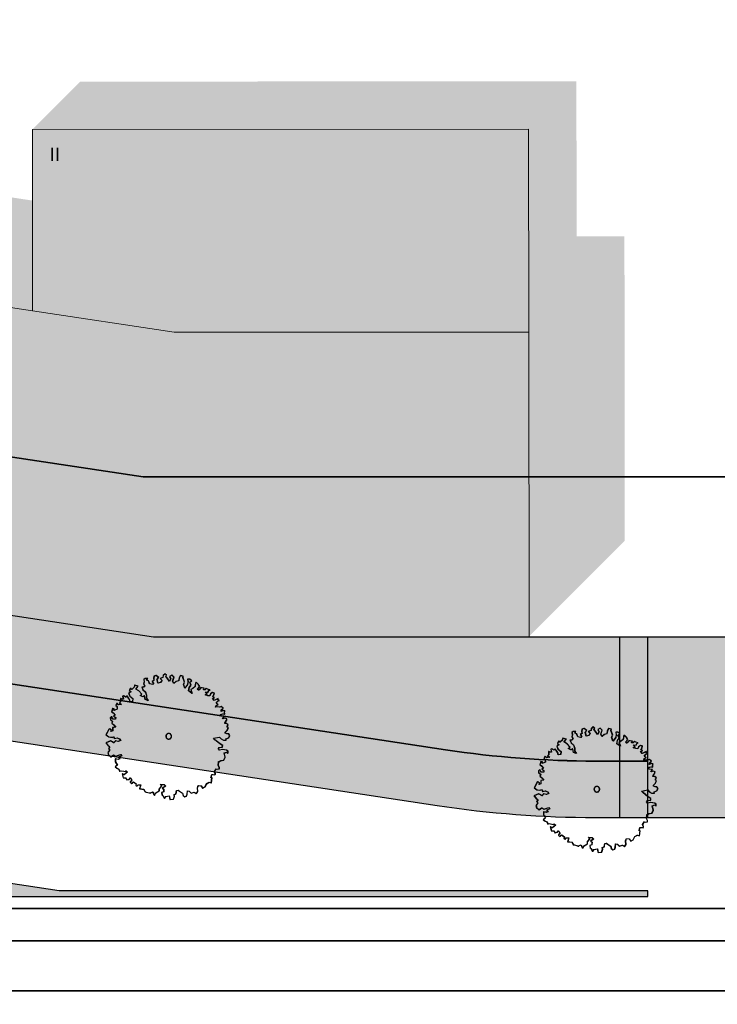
# Model space of a CAD drawing. Header units: metres. Extents: x -5203299 to 2078834, y 245743 to 5816291.
# Tile 231 of 256: x 366455 to 366486, y 5814220 to 5814263. Entities that reach past the tile are written whole.
import ezdxf

# ---------------------------------------------------------------- set-up
doc = ezdxf.new("R2010")
doc.units = ezdxf.units.M
doc.header["$LTSCALE"] = 0.5
for name, color, linetype, lineweight in [('01.01_Text-Beschriftung Geschosse', 7, 'Continuous', 25), ('02.00_Gebäude-Dachlinien Neubau etc', 7, 'Continuous', 9), ('02.02_Nutzung. Gebäude-Gewerbe Neubau', 7, 'Continuous', 9), ('2D-Schatten', 7, 'Continuous', 5), ('30 -39 Baustelle- Fläche', 7, 'Continuous', 15), ('99.04_Erschließung_VP-S-Borde-Kantenstein', 7, 'Continuous', 25), ('CS_XREF_Straßenpl-Bäume', 7, 'Continuous', 25), ('Keine', 7, 'Continuous', 9)]:
    doc.layers.add(name, color=color, linetype=linetype, lineweight=lineweight)
for name, color, linetype, lineweight, true_color in [('30 -34 Innenwände- 4 Türen_Fenster', 7, 'Continuous', 15, 0x9955ff), ('99.04_Erschließung_VP-S-Farben-Fahrbahn-Betonsteinpflaster', 7, 'Continuous', 25, 0xbababa), ('99.04_Erschließung_VP-S-Farben-Gehweg-Betonsteinpflaster', 7, 'Continuous', 25, 0xffd6a8), ('99.04_Erschließung_VP-S-Farben-Grünflächen', 7, 'Continuous', 25, 0xc2e687), ('99.04_Erschließung_VP-S-Farben-Mulde', 7, 'Continuous', 25, 0xa8ffff), ('99.04_Gleisplanung VP 02_23-EB-1236L-A-FAHRKANTE', 150, 'Continuous', 35, 0x007fff), ('99.04_Gleisplanung VP 02_23-EB-1236R-A-FAHRKANTE', 150, 'Continuous', 35, 0x007fff), ('S-Baum', 7, 'Continuous', 25, 0x4c994c)]:
    doc.layers.add(name, color=color, linetype=linetype, lineweight=lineweight, true_color=true_color)
doc.styles.add('Arial', font='arial.ttf')

# ---------------------------------------------------------------- blocks, each defined once
blk = doc.blocks.new('Gruppe-11')
at = {"layer": 'S-Baum', "flags": 128}
blk.add_lwpolyline([(366483.072, 5814229.469), (366483.004, 5814229.472), (366482.926, 5814229.494), (366482.928, 5814229.542), (366483.018, 5814229.627), (366483.062, 5814229.741), (366483.014, 5814229.763), (366483.016, 5814229.811), (366483.055, 5814229.869), (366482.98, 5814229.931), (366482.901, 5814229.922), (366482.913, 5814229.961), (366482.985, 5814230.067), (366482.996, 5814230.134), (366482.909, 5814230.157), (366482.812, 5814230.132), (366482.872, 5814230.237), (366482.728, 5814230.251), (366482.719, 5814230.33), (366482.819, 5814230.347), (366482.895, 5814230.344), (366482.89, 5814230.452), (366482.911, 5814230.479), (366482.824, 5814230.502), (366482.743, 5814230.457), (366482.746, 5814230.533), (366482.828, 5814230.609), (366482.751, 5814230.671), (366482.671, 5814230.654), (366482.595, 5814230.657), (366482.495, 5814230.649), (366482.517, 5814230.719), (366482.598, 5814230.753), (366482.521, 5814230.826), (366482.592, 5814230.912), (366482.661, 5814230.938), (366482.605, 5814230.968), (366482.607, 5814231.036), (366482.518, 5814230.991), (366482.429, 5814230.945), (366482.361, 5814231.035), (366482.442, 5814231.072), (366482.375, 5814231.103), (366482.417, 5814231.189), (366482.44, 5814231.276), (366482.353, 5814231.299), (366482.272, 5814231.234), (366482.229, 5814231.156), (366482.142, 5814231.159), (366482.036, 5814231.202), (366482.116, 5814231.239), (366482.04, 5814231.321), (366482.158, 5814231.317), (366482.189, 5814231.392), (366482.249, 5814231.41), (366482.143, 5814231.445), (366482.073, 5814231.475), (366482.015, 5814231.418), (366481.955, 5814231.411), (366481.986, 5814231.487), (366481.89, 5814231.501), (366481.831, 5814231.503), (366481.789, 5814231.445), (366481.74, 5814231.399), (366481.682, 5814231.449), (366481.743, 5814231.506), (366481.785, 5814231.564), (366481.72, 5814231.663), (366481.636, 5814231.753), (366481.603, 5814231.715), (366481.578, 5814231.56), (366481.488, 5814231.484), (366481.398, 5814231.43), (366481.452, 5814231.262), (366481.3, 5814231.374), (366481.333, 5814231.52), (366481.405, 5814231.625), (366481.353, 5814231.754), (366481.431, 5814231.82), (366481.346, 5814231.89), (366481.258, 5814231.893), (366481.274, 5814231.777), (366481.25, 5814231.659), (366481.128, 5814231.488), (366481.075, 5814231.665), (366481.118, 5814231.762), (366481.046, 5814231.968), (366481.059, 5814232.016), (366480.941, 5814232.051), (366480.881, 5814231.946), (366480.857, 5814231.819), (366480.748, 5814231.783), (366480.646, 5814231.699), (366480.59, 5814231.8), (366480.647, 5814231.982), (366480.562, 5814232.064), (366480.461, 5814232.008), (366480.506, 5814231.91), (366480.454, 5814231.785), (366480.351, 5814231.933), (366480.286, 5814232.006), (366480.316, 5814232.072), (366480.25, 5814232.134), (366480.171, 5814232.058), (366480.157, 5814231.97), (366480.039, 5814231.915), (366480.124, 5814231.833), (366480.042, 5814231.739), (366479.945, 5814231.714), (366479.902, 5814231.868), (366479.899, 5814231.872), (366479.973, 5814231.965), (366479.849, 5814232.057), (366479.76, 5814232.023), (366479.745, 5814231.916), (366479.753, 5814231.828), (366479.681, 5814231.78), (366479.75, 5814231.729), (366479.696, 5814231.652), (366479.573, 5814231.687), (366479.518, 5814231.817), (366479.44, 5814231.848), (366479.482, 5814231.925), (366479.366, 5814231.918), (366479.313, 5814231.872), (366479.329, 5814231.772), (366479.307, 5814231.685), (366479.354, 5814231.587), (366479.302, 5814231.541), (366479.225, 5814231.532), (366479.278, 5814231.423), (366479.382, 5814231.323), (366479.428, 5814231.175), (366479.432, 5814231.047), (366479.508, 5814230.937), (366479.382, 5814230.989), (366479.348, 5814231.157), (366479.267, 5814231.101), (366479.153, 5814231.164), (366479.223, 5814231.23), (366479.092, 5814231.37), (366478.959, 5814231.454), (366479.06, 5814231.577), (366478.906, 5814231.631), (366478.883, 5814231.535), (366478.78, 5814231.44), (366478.726, 5814231.49), (366478.671, 5814231.384), (366478.74, 5814231.325), (366478.639, 5814231.269), (366478.694, 5814231.132), (366478.826, 5814231.028), (366478.813, 5814230.901), (366478.705, 5814230.885), (366478.678, 5814230.993), (366478.567, 5814231.156), (366478.505, 5814231.087), (366478.42, 5814231.149), (366478.371, 5814231.131), (366478.406, 5814231.003), (366478.347, 5814230.996), (366478.28, 5814231.027), (366478.277, 5814230.959), (366478.275, 5814230.88), (366478.234, 5814230.844), (366478.319, 5814230.774), (366478.191, 5814230.758), (366478.126, 5814230.828), (366478.074, 5814230.723), (366478.121, 5814230.681), (366478.128, 5814230.554), (366477.987, 5814230.499), (366478.001, 5814230.569), (366477.931, 5814230.589), (366477.889, 5814230.446), (366477.956, 5814230.404), (366478.04, 5814230.294), (366477.979, 5814230.248), (366478.065, 5814230.194), (366478.053, 5814230.118), (366477.935, 5814230.122), (366477.89, 5814230.231), (366477.829, 5814230.174), (366477.837, 5814230.086), (366477.923, 5814230.023), (366477.892, 5814229.937), (366477.977, 5814229.866), (366478.061, 5814229.755), (366478.033, 5814229.768), (366477.933, 5814229.74), (366477.929, 5814229.604), (366477.848, 5814229.567), (366477.87, 5814229.635), (366477.804, 5814229.685), (366477.763, 5814229.658), (366477.639, 5814229.419), (366477.763, 5814229.327), (366477.899, 5814229.311), (366477.959, 5814229.34), (366478.013, 5814229.259), (366478.133, 5814229.283), (366478.228, 5814229.243), (366478.285, 5814229.171), (366478.176, 5814229.126), (366478.061, 5814229.159), (366477.978, 5814229.065), (366477.92, 5814229.107), (366477.834, 5814229.149), (366477.627, 5814229.066), (366477.72, 5814228.966), (366477.805, 5814228.884), (366477.746, 5814228.818), (366477.8, 5814228.749), (366477.72, 5814228.635), (366477.745, 5814228.535), (366477.858, 5814228.452), (366477.968, 5814228.528), (366478.074, 5814228.476), (366478.195, 5814228.52), (366478.283, 5814228.546), (366478.329, 5814228.487), (366478.191, 5814228.424), (366478.249, 5814228.363), (366478.177, 5814228.334), (366478.053, 5814228.358), (366478.049, 5814228.222), (366478.14, 5814228.084), (366478.041, 5814228.008), (366478.127, 5814227.945), (366478.202, 5814227.906), (366478.238, 5814227.806), (366478.299, 5814227.832), (366478.425, 5814227.811), (366478.493, 5814227.797), (366478.522, 5814227.824), (366478.588, 5814227.766), (366478.437, 5814227.652), (366478.351, 5814227.694), (366478.396, 5814227.518), (366478.511, 5814227.514), (366478.556, 5814227.424), (366478.665, 5814227.449), (366478.698, 5814227.516), (366478.783, 5814227.425), (366478.712, 5814227.331), (366478.711, 5814227.32), (366478.786, 5814227.261), (366478.856, 5814227.335), (366478.972, 5814227.255), (366478.959, 5814227.196), (366479.017, 5814227.146), (366479.047, 5814227.201), (366479.175, 5814227.208), (366479.12, 5814227.023), (366479.216, 5814227.02), (366479.315, 5814227.017), (366479.333, 5814226.96), (366479.371, 5814226.899), (366479.418, 5814226.886), (366479.573, 5814226.852), (366479.592, 5814226.823), (366479.612, 5814226.843), (366479.722, 5814226.895), (366479.746, 5814226.787), (366479.784, 5814226.738), (366479.847, 5814226.843), (366479.998, 5814226.937), (366480.001, 5814227.033), (366480.113, 5814227.157), (366480.044, 5814227.227), (366480.203, 5814227.221), (366480.277, 5814227.151), (366480.137, 5814227.057), (366480.196, 5814227.018), (366480.192, 5814226.899), (366480.103, 5814226.863), (366480.116, 5814226.766), (366480.155, 5814226.725), (366480.229, 5814226.595), (366480.292, 5814226.681), (366480.437, 5814226.716), (366480.471, 5814226.548), (366480.628, 5814226.573), (366480.672, 5814226.699), (366480.654, 5814226.768), (366480.743, 5814226.804), (366480.768, 5814226.948), (366480.836, 5814226.965), (366480.894, 5814226.924), (366481.027, 5814226.831), (366481.055, 5814226.734), (366481.121, 5814226.673), (366481.201, 5814226.701), (366481.232, 5814226.788), (366481.246, 5814226.943), (366481.325, 5814226.929), (366481.409, 5814226.838), (366481.547, 5814226.884), (366481.644, 5814226.822), (366481.706, 5814226.907), (366481.692, 5814227.075), (366481.732, 5814227.181), (366481.85, 5814227.157), (366481.923, 5814227.056), (366482.024, 5814227.112), (366482.097, 5814227.256), (366482.207, 5814227.32), (366482.305, 5814227.297), (366482.332, 5814227.511), (366482.293, 5814227.521), (366482.326, 5814227.667), (366482.386, 5814227.665), (366482.462, 5814227.654), (366482.482, 5814227.682), (366482.483, 5814227.69), (366482.45, 5814227.799), (366482.521, 5814227.915), (366482.558, 5814227.903), (366482.657, 5814227.911), (366482.659, 5814227.97), (366482.614, 5814228.068), (366482.629, 5814228.243), (366482.66, 5814228.241), (366482.729, 5814228.287), (366482.777, 5814228.277), (366482.857, 5814228.303), (366482.918, 5814228.428), (366482.876, 5814228.616), (366482.985, 5814228.66), (366483.043, 5814228.61), (366483.046, 5814228.698), (366482.98, 5814228.74), (366482.802, 5814228.766), (366482.665, 5814228.739), (366482.619, 5814228.8), (366482.661, 5814228.858), (366482.797, 5814228.873), (366482.808, 5814228.949), (366482.686, 5814229.021), (366482.458, 5814229.207), (366482.401, 5814229.277), (366482.665, 5814229.325), (366482.742, 5814229.246), (366482.847, 5814229.183), (366482.964, 5814229.19), (366482.957, 5814229.247), (366482.957, 5814229.247), (366483.075, 5814229.291), (366483.126, 5814229.388)], close=True, dxfattribs=at)
at = {"layer": 'S-Baum'}
blk.add_rational_spline([(366480.384, 5814229.239), (366480.146, 5814229.302), (366480.209, 5814229.54), (366480.447, 5814229.476), (366480.685, 5814229.413), (366480.621, 5814229.175), (366480.384, 5814229.239)], [1, 0.333333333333, 0.333333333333, 1, 0.333333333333, 0.333333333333, 1], degree=3, knots=[0, 0, 0, 0, 0.5, 0.5, 0.5, 1, 1, 1, 1], dxfattribs=at)
blk = doc.blocks.new('Gruppe-17')
at = {"layer": 'S-Baum', "flags": 128}
blk.add_lwpolyline([(366464.089, 5814231.819), (366464.022, 5814231.821), (366463.943, 5814231.843), (366463.945, 5814231.891), (366464.035, 5814231.976), (366464.079, 5814232.091), (366464.031, 5814232.112), (366464.033, 5814232.16), (366464.072, 5814232.218), (366463.998, 5814232.28), (366463.918, 5814232.271), (366463.931, 5814232.311), (366464.002, 5814232.416), (366464.013, 5814232.483), (366463.926, 5814232.506), (366463.829, 5814232.481), (366463.889, 5814232.587), (366463.745, 5814232.6), (366463.737, 5814232.679), (366463.836, 5814232.696), (366463.912, 5814232.693), (366463.908, 5814232.801), (366463.928, 5814232.828), (366463.841, 5814232.851), (366463.761, 5814232.806), (366463.763, 5814232.882), (366463.845, 5814232.959), (366463.768, 5814233.021), (366463.688, 5814233.004), (366463.612, 5814233.006), (366463.512, 5814232.998), (366463.535, 5814233.068), (366463.615, 5814233.102), (366463.538, 5814233.176), (366463.609, 5814233.261), (366463.678, 5814233.287), (366463.622, 5814233.317), (366463.625, 5814233.385), (366463.535, 5814233.34), (366463.446, 5814233.295), (366463.378, 5814233.385), (366463.459, 5814233.422), (366463.392, 5814233.452), (366463.435, 5814233.538), (366463.457, 5814233.625), (366463.37, 5814233.648), (366463.289, 5814233.583), (366463.247, 5814233.505), (366463.159, 5814233.508), (366463.053, 5814233.551), (366463.133, 5814233.588), (366463.057, 5814233.67), (366463.176, 5814233.666), (366463.206, 5814233.741), (366463.267, 5814233.759), (366463.16, 5814233.794), (366463.09, 5814233.824), (366463.032, 5814233.767), (366462.972, 5814233.761), (366463.003, 5814233.836), (366462.907, 5814233.85), (366462.848, 5814233.852), (366462.806, 5814233.794), (366462.757, 5814233.748), (366462.699, 5814233.798), (366462.76, 5814233.855), (366462.802, 5814233.913), (366462.737, 5814234.012), (366462.653, 5814234.102), (366462.62, 5814234.064), (366462.595, 5814233.909), (366462.505, 5814233.833), (366462.415, 5814233.779), (366462.469, 5814233.611), (366462.317, 5814233.723), (366462.35, 5814233.869), (366462.422, 5814233.974), (366462.37, 5814234.104), (366462.448, 5814234.169), (366462.363, 5814234.24), (366462.275, 5814234.243), (366462.291, 5814234.126), (366462.267, 5814234.008), (366462.146, 5814233.837), (366462.092, 5814234.014), (366462.135, 5814234.111), (366462.063, 5814234.318), (366462.076, 5814234.365), (366461.958, 5814234.4), (366461.898, 5814234.295), (366461.874, 5814234.168), (366461.765, 5814234.133), (366461.663, 5814234.048), (366461.607, 5814234.149), (366461.664, 5814234.331), (366461.579, 5814234.413), (366461.478, 5814234.357), (366461.523, 5814234.26), (366461.471, 5814234.134), (366461.368, 5814234.282), (366461.303, 5814234.355), (366461.333, 5814234.422), (366461.267, 5814234.483), (366461.188, 5814234.407), (366461.174, 5814234.319), (366461.056, 5814234.264), (366461.141, 5814234.182), (366461.059, 5814234.089), (366460.962, 5814234.064), (366460.92, 5814234.217), (366460.916, 5814234.221), (366460.99, 5814234.314), (366460.866, 5814234.406), (366460.777, 5814234.373), (366460.762, 5814234.266), (366460.77, 5814234.178), (366460.698, 5814234.129), (366460.767, 5814234.079), (366460.713, 5814234.001), (366460.59, 5814234.037), (366460.535, 5814234.166), (366460.457, 5814234.197), (366460.499, 5814234.274), (366460.383, 5814234.267), (366460.33, 5814234.221), (366460.347, 5814234.121), (366460.324, 5814234.034), (366460.371, 5814233.936), (366460.319, 5814233.89), (366460.242, 5814233.881), (366460.295, 5814233.772), (366460.399, 5814233.672), (366460.445, 5814233.524), (366460.449, 5814233.396), (366460.525, 5814233.286), (366460.399, 5814233.339), (366460.365, 5814233.507), (366460.284, 5814233.45), (366460.17, 5814233.513), (366460.24, 5814233.579), (366460.109, 5814233.719), (366459.976, 5814233.803), (366460.077, 5814233.927), (366459.923, 5814233.98), (366459.9, 5814233.885), (366459.798, 5814233.789), (366459.743, 5814233.839), (366459.688, 5814233.733), (366459.757, 5814233.674), (366459.656, 5814233.618), (366459.711, 5814233.481), (366459.843, 5814233.377), (366459.83, 5814233.25), (366459.722, 5814233.234), (366459.695, 5814233.343), (366459.584, 5814233.505), (366459.522, 5814233.436), (366459.437, 5814233.499), (366459.388, 5814233.48), (366459.423, 5814233.352), (366459.364, 5814233.345), (366459.297, 5814233.376), (366459.294, 5814233.308), (366459.292, 5814233.229), (366459.251, 5814233.194), (366459.336, 5814233.123), (366459.208, 5814233.107), (366459.143, 5814233.178), (366459.091, 5814233.072), (366459.138, 5814233.031), (366459.145, 5814232.903), (366459.004, 5814232.848), (366459.018, 5814232.919), (366458.948, 5814232.938), (366458.906, 5814232.795), (366458.973, 5814232.753), (366459.057, 5814232.643), (366458.996, 5814232.597), (366459.082, 5814232.543), (366459.071, 5814232.467), (366458.952, 5814232.471), (366458.907, 5814232.58), (366458.846, 5814232.523), (366458.854, 5814232.435), (366458.94, 5814232.372), (366458.909, 5814232.286), (366458.994, 5814232.215), (366459.078, 5814232.105), (366459.05, 5814232.117), (366458.95, 5814232.089), (366458.946, 5814231.954), (366458.865, 5814231.917), (366458.887, 5814231.984), (366458.821, 5814232.034), (366458.781, 5814232.007), (366458.656, 5814231.768), (366458.781, 5814231.676), (366458.916, 5814231.66), (366458.976, 5814231.689), (366459.03, 5814231.608), (366459.15, 5814231.633), (366459.245, 5814231.593), (366459.302, 5814231.52), (366459.193, 5814231.476), (366459.078, 5814231.508), (366458.995, 5814231.414), (366458.937, 5814231.456), (366458.851, 5814231.498), (366458.644, 5814231.415), (366458.737, 5814231.316), (366458.822, 5814231.233), (366458.763, 5814231.168), (366458.818, 5814231.098), (366458.737, 5814230.985), (366458.762, 5814230.885), (366458.875, 5814230.802), (366458.986, 5814230.877), (366459.091, 5814230.825), (366459.212, 5814230.869), (366459.3, 5814230.895), (366459.346, 5814230.837), (366459.208, 5814230.773), (366459.266, 5814230.712), (366459.194, 5814230.683), (366459.07, 5814230.707), (366459.066, 5814230.572), (366459.157, 5814230.433), (366459.059, 5814230.357), (366459.144, 5814230.295), (366459.219, 5814230.255), (366459.255, 5814230.155), (366459.316, 5814230.181), (366459.442, 5814230.16), (366459.51, 5814230.146), (366459.539, 5814230.174), (366459.605, 5814230.115), (366459.454, 5814230.001), (366459.368, 5814230.044), (366459.413, 5814229.867), (366459.529, 5814229.863), (366459.574, 5814229.774), (366459.682, 5814229.798), (366459.715, 5814229.865), (366459.8, 5814229.774), (366459.729, 5814229.681), (366459.729, 5814229.669), (366459.803, 5814229.61), (366459.873, 5814229.684), (366459.99, 5814229.604), (366459.976, 5814229.545), (366460.034, 5814229.495), (366460.064, 5814229.55), (366460.192, 5814229.557), (366460.137, 5814229.373), (366460.234, 5814229.369), (366460.333, 5814229.366), (366460.35, 5814229.309), (366460.388, 5814229.248), (366460.436, 5814229.235), (366460.59, 5814229.202), (366460.609, 5814229.173), (366460.629, 5814229.192), (366460.739, 5814229.245), (366460.763, 5814229.136), (366460.801, 5814229.087), (366460.864, 5814229.192), (366461.015, 5814229.286), (366461.018, 5814229.382), (366461.13, 5814229.506), (366461.061, 5814229.576), (366461.22, 5814229.571), (366461.294, 5814229.5), (366461.155, 5814229.406), (366461.213, 5814229.367), (366461.209, 5814229.249), (366461.12, 5814229.212), (366461.133, 5814229.115), (366461.172, 5814229.074), (366461.247, 5814228.945), (366461.309, 5814229.03), (366461.454, 5814229.065), (366461.488, 5814228.897), (366461.645, 5814228.923), (366461.689, 5814229.048), (366461.671, 5814229.117), (366461.76, 5814229.153), (366461.785, 5814229.297), (366461.853, 5814229.314), (366461.911, 5814229.273), (366462.044, 5814229.181), (366462.072, 5814229.083), (366462.138, 5814229.022), (366462.218, 5814229.05), (366462.249, 5814229.137), (366462.263, 5814229.292), (366462.342, 5814229.278), (366462.427, 5814229.187), (366462.564, 5814229.234), (366462.661, 5814229.171), (366462.723, 5814229.257), (366462.709, 5814229.424), (366462.749, 5814229.53), (366462.868, 5814229.506), (366462.941, 5814229.405), (366463.041, 5814229.461), (366463.114, 5814229.605), (366463.224, 5814229.67), (366463.322, 5814229.646), (366463.349, 5814229.861), (366463.31, 5814229.87), (366463.343, 5814230.016), (366463.403, 5814230.014), (366463.479, 5814230.003), (366463.5, 5814230.031), (366463.5, 5814230.039), (366463.467, 5814230.148), (366463.539, 5814230.264), (366463.575, 5814230.252), (366463.674, 5814230.26), (366463.676, 5814230.319), (366463.631, 5814230.417), (366463.646, 5814230.592), (366463.677, 5814230.591), (366463.746, 5814230.636), (366463.794, 5814230.626), (366463.874, 5814230.652), (366463.935, 5814230.777), (366463.893, 5814230.965), (366464.003, 5814231.01), (366464.06, 5814230.96), (366464.063, 5814231.047), (366463.997, 5814231.089), (366463.819, 5814231.115), (366463.683, 5814231.088), (366463.637, 5814231.149), (366463.678, 5814231.207), (366463.814, 5814231.223), (366463.826, 5814231.299), (366463.703, 5814231.371), (366463.475, 5814231.557), (366463.418, 5814231.626), (366463.683, 5814231.674), (366463.759, 5814231.595), (366463.865, 5814231.532), (366463.981, 5814231.539), (366463.974, 5814231.596), (366463.974, 5814231.596), (366464.092, 5814231.64), (366464.143, 5814231.738)], close=True, dxfattribs=at)
at = {"layer": 'S-Baum'}
blk.add_rational_spline([(366461.401, 5814231.588), (366461.163, 5814231.651), (366461.227, 5814231.889), (366461.464, 5814231.826), (366461.702, 5814231.762), (366461.639, 5814231.524), (366461.401, 5814231.588)], [1, 0.333333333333, 0.333333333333, 1, 0.333333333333, 0.333333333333, 1], degree=3, knots=[0, 0, 0, 0, 0.5, 0.5, 0.5, 1, 1, 1, 1], dxfattribs=at)
blk = doc.blocks.new('_25-01-10_187 KRA_CS_LP4_Außenanlagenplan (3D)')
at = {"layer": 'CS_XREF_Straßenpl-Bäume'}
for name in ['Gruppe-17', 'Gruppe-11']:
    blk.add_blockref(name, (0, 0), dxfattribs=at)
blk = doc.blocks.new('Gruppe-446')
at = {"layer": 'S-Baum', "flags": 128}
blk.add_lwpolyline([(-109.739, 23.762), (-109.807, 23.764), (-109.885, 23.787), (-109.884, 23.835), (-109.793, 23.919), (-109.75, 24.034), (-109.797, 24.055), (-109.795, 24.103), (-109.757, 24.162), (-109.831, 24.223), (-109.91, 24.215), (-109.898, 24.254), (-109.826, 24.359), (-109.816, 24.427), (-109.903, 24.449), (-110, 24.424), (-109.939, 24.53), (-110.083, 24.543), (-110.092, 24.623), (-109.992, 24.639), (-109.916, 24.637), (-109.921, 24.744), (-109.9, 24.772), (-109.987, 24.795), (-110.068, 24.749), (-110.065, 24.826), (-109.983, 24.902), (-110.061, 24.964), (-110.14, 24.947), (-110.217, 24.949), (-110.316, 24.942), (-110.294, 25.012), (-110.213, 25.046), (-110.29, 25.119), (-110.219, 25.204), (-110.151, 25.23), (-110.206, 25.26), (-110.204, 25.328), (-110.293, 25.283), (-110.382, 25.238), (-110.45, 25.328), (-110.37, 25.365), (-110.436, 25.395), (-110.394, 25.482), (-110.371, 25.569), (-110.458, 25.591), (-110.54, 25.526), (-110.582, 25.448), (-110.669, 25.451), (-110.776, 25.495), (-110.695, 25.532), (-110.772, 25.613), (-110.653, 25.609), (-110.622, 25.685), (-110.562, 25.702), (-110.668, 25.737), (-110.738, 25.768), (-110.797, 25.71), (-110.856, 25.704), (-110.825, 25.779), (-110.921, 25.794), (-110.98, 25.796), (-111.022, 25.738), (-111.072, 25.691), (-111.129, 25.741), (-111.068, 25.799), (-111.027, 25.857), (-111.091, 25.955), (-111.176, 26.046), (-111.208, 26.007), (-111.233, 25.853), (-111.324, 25.776), (-111.413, 25.723), (-111.359, 25.554), (-111.511, 25.667), (-111.478, 25.813), (-111.407, 25.918), (-111.459, 26.047), (-111.38, 26.112), (-111.465, 26.183), (-111.553, 26.186), (-111.537, 26.069), (-111.561, 25.951), (-111.683, 25.78), (-111.736, 25.957), (-111.693, 26.055), (-111.766, 26.261), (-111.753, 26.309), (-111.87, 26.344), (-111.931, 26.238), (-111.955, 26.112), (-112.063, 26.076), (-112.165, 25.992), (-112.221, 26.093), (-112.164, 26.275), (-112.249, 26.357), (-112.35, 26.301), (-112.305, 26.203), (-112.358, 26.077), (-112.46, 26.225), (-112.526, 26.298), (-112.495, 26.365), (-112.561, 26.427), (-112.64, 26.35), (-112.654, 26.263), (-112.772, 26.207), (-112.687, 26.125), (-112.77, 26.032), (-112.867, 26.007), (-112.909, 26.161), (-112.912, 26.164), (-112.838, 26.258), (-112.963, 26.35), (-113.052, 26.316), (-113.067, 26.209), (-113.058, 26.121), (-113.131, 26.072), (-113.062, 26.022), (-113.115, 25.945), (-113.238, 25.98), (-113.294, 26.109), (-113.372, 26.14), (-113.329, 26.218), (-113.446, 26.21), (-113.498, 26.164), (-113.482, 26.065), (-113.505, 25.978), (-113.457, 25.88), (-113.509, 25.834), (-113.586, 25.825), (-113.533, 25.716), (-113.429, 25.616), (-113.383, 25.467), (-113.379, 25.34), (-113.304, 25.23), (-113.429, 25.282), (-113.463, 25.45), (-113.544, 25.393), (-113.658, 25.457), (-113.588, 25.522), (-113.719, 25.662), (-113.852, 25.746), (-113.752, 25.87), (-113.906, 25.923), (-113.929, 25.828), (-114.031, 25.732), (-114.086, 25.782), (-114.14, 25.677), (-114.072, 25.618), (-114.172, 25.562), (-114.118, 25.424), (-113.985, 25.321), (-113.998, 25.194), (-114.106, 25.178), (-114.134, 25.286), (-114.244, 25.448), (-114.306, 25.38), (-114.392, 25.442), (-114.44, 25.424), (-114.405, 25.295), (-114.465, 25.289), (-114.532, 25.319), (-114.534, 25.252), (-114.537, 25.172), (-114.577, 25.137), (-114.492, 25.066), (-114.62, 25.051), (-114.686, 25.121), (-114.737, 25.015), (-114.691, 24.974), (-114.684, 24.846), (-114.824, 24.792), (-114.81, 24.862), (-114.88, 24.881), (-114.922, 24.738), (-114.856, 24.697), (-114.772, 24.586), (-114.833, 24.54), (-114.747, 24.486), (-114.758, 24.41), (-114.877, 24.414), (-114.921, 24.523), (-114.982, 24.466), (-114.974, 24.378), (-114.888, 24.316), (-114.92, 24.229), (-114.834, 24.158), (-114.75, 24.048), (-114.778, 24.06), (-114.878, 24.033), (-114.883, 23.897), (-114.963, 23.86), (-114.941, 23.927), (-115.007, 23.977), (-115.048, 23.951), (-115.172, 23.711), (-115.048, 23.62), (-114.913, 23.604), (-114.852, 23.633), (-114.798, 23.552), (-114.679, 23.576), (-114.584, 23.536), (-114.527, 23.463), (-114.636, 23.419), (-114.751, 23.451), (-114.833, 23.358), (-114.891, 23.399), (-114.977, 23.442), (-115.184, 23.358), (-115.091, 23.259), (-115.006, 23.177), (-115.065, 23.111), (-115.011, 23.041), (-115.091, 22.928), (-115.066, 22.828), (-114.953, 22.745), (-114.843, 22.82), (-114.737, 22.769), (-114.617, 22.813), (-114.528, 22.838), (-114.482, 22.78), (-114.62, 22.717), (-114.563, 22.655), (-114.634, 22.627), (-114.758, 22.651), (-114.763, 22.515), (-114.671, 22.376), (-114.77, 22.3), (-114.684, 22.238), (-114.609, 22.199), (-114.573, 22.098), (-114.513, 22.125), (-114.386, 22.103), (-114.319, 22.09), (-114.289, 22.117), (-114.223, 22.058), (-114.374, 21.945), (-114.461, 21.987), (-114.416, 21.81), (-114.3, 21.806), (-114.255, 21.717), (-114.146, 21.742), (-114.113, 21.808), (-114.028, 21.718), (-114.099, 21.624), (-114.1, 21.613), (-114.025, 21.554), (-113.955, 21.628), (-113.839, 21.547), (-113.852, 21.488), (-113.794, 21.438), (-113.764, 21.494), (-113.637, 21.501), (-113.691, 21.316), (-113.595, 21.313), (-113.496, 21.309), (-113.478, 21.252), (-113.44, 21.191), (-113.393, 21.178), (-113.238, 21.145), (-113.219, 21.116), (-113.199, 21.135), (-113.09, 21.188), (-113.065, 21.08), (-113.027, 21.03), (-112.964, 21.136), (-112.814, 21.23), (-112.81, 21.326), (-112.699, 21.449), (-112.767, 21.519), (-112.609, 21.514), (-112.535, 21.444), (-112.674, 21.349), (-112.616, 21.311), (-112.62, 21.192), (-112.709, 21.155), (-112.695, 21.059), (-112.657, 21.018), (-112.582, 20.888), (-112.52, 20.973), (-112.374, 21.008), (-112.34, 20.84), (-112.184, 20.866), (-112.14, 20.992), (-112.157, 21.06), (-112.068, 21.097), (-112.043, 21.24), (-111.975, 21.258), (-111.917, 21.216), (-111.784, 21.124), (-111.756, 21.027), (-111.691, 20.965), (-111.61, 20.994), (-111.579, 21.08), (-111.565, 21.235), (-111.487, 21.221), (-111.402, 21.131), (-111.264, 21.177), (-111.168, 21.114), (-111.105, 21.2), (-111.119, 21.367), (-111.079, 21.473), (-110.961, 21.45), (-110.888, 21.348), (-110.787, 21.404), (-110.714, 21.549), (-110.604, 21.613), (-110.506, 21.59), (-110.479, 21.804), (-110.518, 21.814), (-110.485, 21.96), (-110.426, 21.958), (-110.35, 21.947), (-110.329, 21.974), (-110.329, 21.983), (-110.362, 22.091), (-110.29, 22.208), (-110.253, 22.195), (-110.154, 22.203), (-110.152, 22.262), (-110.197, 22.36), (-110.183, 22.535), (-110.151, 22.534), (-110.082, 22.58), (-110.034, 22.57), (-109.954, 22.595), (-109.893, 22.72), (-109.935, 22.909), (-109.826, 22.953), (-109.768, 22.903), (-109.765, 22.991), (-109.832, 23.032), (-110.009, 23.058), (-110.146, 23.032), (-110.192, 23.093), (-110.15, 23.151), (-110.014, 23.166), (-110.003, 23.242), (-110.125, 23.314), (-110.354, 23.5), (-110.411, 23.57), (-110.146, 23.617), (-110.069, 23.538), (-109.964, 23.475), (-109.848, 23.483), (-109.854, 23.54), (-109.854, 23.54), (-109.737, 23.584), (-109.685, 23.681)], close=True, dxfattribs=at)
at = {"layer": 'S-Baum'}
blk.add_rational_spline([(-112.428, 23.531), (-112.666, 23.595), (-112.602, 23.833), (-112.364, 23.769), (-112.126, 23.705), (-112.19, 23.467), (-112.428, 23.531)], [1, 0.333333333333, 0.333333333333, 1, 0.333333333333, 0.333333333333, 1], degree=3, knots=[0, 0, 0, 0, 0.5, 0.5, 0.5, 1, 1, 1, 1], dxfattribs=at)
blk = doc.blocks.new('Gruppe-452')
at = {"layer": 'S-Baum', "flags": 128}
blk.add_lwpolyline([(-128.722, 26.111), (-128.79, 26.113), (-128.868, 26.136), (-128.867, 26.184), (-128.776, 26.269), (-128.732, 26.383), (-128.78, 26.405), (-128.778, 26.453), (-128.739, 26.511), (-128.814, 26.573), (-128.893, 26.564), (-128.881, 26.603), (-128.809, 26.708), (-128.798, 26.776), (-128.885, 26.799), (-128.982, 26.774), (-128.922, 26.879), (-129.066, 26.892), (-129.075, 26.972), (-128.975, 26.988), (-128.899, 26.986), (-128.904, 27.093), (-128.883, 27.121), (-128.97, 27.144), (-129.051, 27.098), (-129.048, 27.175), (-128.966, 27.251), (-129.043, 27.313), (-129.123, 27.296), (-129.2, 27.299), (-129.299, 27.291), (-129.277, 27.361), (-129.196, 27.395), (-129.273, 27.468), (-129.202, 27.553), (-129.133, 27.579), (-129.189, 27.609), (-129.187, 27.677), (-129.276, 27.632), (-129.365, 27.587), (-129.433, 27.677), (-129.352, 27.714), (-129.419, 27.745), (-129.377, 27.831), (-129.354, 27.918), (-129.441, 27.941), (-129.522, 27.875), (-129.565, 27.798), (-129.652, 27.801), (-129.758, 27.844), (-129.678, 27.881), (-129.754, 27.962), (-129.636, 27.958), (-129.605, 28.034), (-129.545, 28.052), (-129.651, 28.086), (-129.721, 28.117), (-129.779, 28.06), (-129.839, 28.053), (-129.808, 28.128), (-129.904, 28.143), (-129.963, 28.145), (-130.005, 28.087), (-130.055, 28.041), (-130.112, 28.091), (-130.051, 28.148), (-130.009, 28.206), (-130.074, 28.304), (-130.159, 28.395), (-130.191, 28.356), (-130.216, 28.202), (-130.306, 28.125), (-130.396, 28.072), (-130.342, 27.903), (-130.494, 28.016), (-130.461, 28.162), (-130.389, 28.267), (-130.442, 28.396), (-130.363, 28.461), (-130.448, 28.532), (-130.536, 28.535), (-130.52, 28.418), (-130.544, 28.3), (-130.666, 28.129), (-130.719, 28.306), (-130.676, 28.404), (-130.749, 28.61), (-130.736, 28.658), (-130.853, 28.693), (-130.913, 28.587), (-130.938, 28.461), (-131.046, 28.425), (-131.148, 28.341), (-131.204, 28.442), (-131.147, 28.624), (-131.232, 28.706), (-131.333, 28.65), (-131.288, 28.552), (-131.341, 28.426), (-131.443, 28.574), (-131.509, 28.647), (-131.478, 28.714), (-131.544, 28.776), (-131.623, 28.699), (-131.637, 28.612), (-131.755, 28.557), (-131.67, 28.474), (-131.753, 28.381), (-131.85, 28.356), (-131.892, 28.51), (-131.895, 28.513), (-131.821, 28.607), (-131.946, 28.699), (-132.034, 28.665), (-132.049, 28.558), (-132.041, 28.47), (-132.113, 28.422), (-132.044, 28.371), (-132.098, 28.294), (-132.221, 28.329), (-132.276, 28.458), (-132.355, 28.489), (-132.312, 28.567), (-132.429, 28.56), (-132.481, 28.513), (-132.465, 28.414), (-132.487, 28.327), (-132.44, 28.229), (-132.492, 28.183), (-132.569, 28.174), (-132.516, 28.065), (-132.412, 27.965), (-132.366, 27.816), (-132.362, 27.689), (-132.286, 27.579), (-132.412, 27.631), (-132.446, 27.799), (-132.527, 27.742), (-132.641, 27.806), (-132.571, 27.871), (-132.702, 28.012), (-132.835, 28.095), (-132.734, 28.219), (-132.888, 28.272), (-132.911, 28.177), (-133.014, 28.081), (-133.069, 28.131), (-133.123, 28.026), (-133.054, 27.967), (-133.155, 27.911), (-133.101, 27.773), (-132.968, 27.67), (-132.981, 27.543), (-133.089, 27.527), (-133.117, 27.635), (-133.227, 27.797), (-133.289, 27.729), (-133.375, 27.791), (-133.423, 27.773), (-133.388, 27.644), (-133.448, 27.638), (-133.515, 27.668), (-133.517, 27.601), (-133.52, 27.522), (-133.56, 27.486), (-133.475, 27.415), (-133.603, 27.4), (-133.668, 27.47), (-133.72, 27.364), (-133.673, 27.323), (-133.666, 27.195), (-133.807, 27.141), (-133.793, 27.211), (-133.863, 27.23), (-133.905, 27.088), (-133.838, 27.046), (-133.754, 26.935), (-133.815, 26.889), (-133.73, 26.835), (-133.741, 26.759), (-133.859, 26.764), (-133.904, 26.873), (-133.965, 26.815), (-133.957, 26.727), (-133.871, 26.665), (-133.902, 26.578), (-133.817, 26.507), (-133.733, 26.397), (-133.761, 26.41), (-133.861, 26.382), (-133.866, 26.246), (-133.946, 26.209), (-133.924, 26.276), (-133.99, 26.327), (-134.031, 26.3), (-134.155, 26.061), (-134.031, 25.969), (-133.895, 25.953), (-133.835, 25.982), (-133.781, 25.901), (-133.661, 25.925), (-133.567, 25.885), (-133.51, 25.812), (-133.619, 25.768), (-133.734, 25.8), (-133.816, 25.707), (-133.874, 25.748), (-133.96, 25.791), (-134.167, 25.707), (-134.074, 25.608), (-133.989, 25.526), (-134.048, 25.46), (-133.994, 25.39), (-134.074, 25.277), (-134.049, 25.177), (-133.936, 25.094), (-133.826, 25.17), (-133.72, 25.118), (-133.6, 25.162), (-133.511, 25.187), (-133.465, 25.129), (-133.603, 25.066), (-133.545, 25.004), (-133.617, 24.976), (-133.741, 25), (-133.745, 24.864), (-133.654, 24.725), (-133.753, 24.649), (-133.667, 24.587), (-133.592, 24.548), (-133.556, 24.447), (-133.496, 24.474), (-133.369, 24.452), (-133.301, 24.439), (-133.272, 24.466), (-133.206, 24.407), (-133.357, 24.294), (-133.444, 24.336), (-133.399, 24.159), (-133.283, 24.155), (-133.238, 24.066), (-133.129, 24.091), (-133.096, 24.157), (-133.011, 24.067), (-133.082, 23.973), (-133.083, 23.962), (-133.008, 23.903), (-132.938, 23.977), (-132.822, 23.896), (-132.835, 23.837), (-132.777, 23.787), (-132.747, 23.843), (-132.619, 23.85), (-132.674, 23.665), (-132.578, 23.662), (-132.479, 23.658), (-132.461, 23.601), (-132.423, 23.541), (-132.376, 23.528), (-132.221, 23.494), (-132.202, 23.465), (-132.182, 23.484), (-132.072, 23.537), (-132.048, 23.429), (-132.01, 23.379), (-131.947, 23.485), (-131.797, 23.579), (-131.793, 23.675), (-131.682, 23.798), (-131.75, 23.868), (-131.592, 23.863), (-131.518, 23.793), (-131.657, 23.698), (-131.599, 23.66), (-131.603, 23.541), (-131.692, 23.504), (-131.678, 23.408), (-131.64, 23.367), (-131.565, 23.237), (-131.502, 23.323), (-131.357, 23.357), (-131.323, 23.189), (-131.166, 23.215), (-131.123, 23.341), (-131.14, 23.409), (-131.051, 23.446), (-131.026, 23.589), (-130.958, 23.607), (-130.9, 23.565), (-130.767, 23.473), (-130.739, 23.376), (-130.673, 23.314), (-130.593, 23.343), (-130.562, 23.429), (-130.548, 23.584), (-130.469, 23.57), (-130.385, 23.48), (-130.247, 23.526), (-130.15, 23.463), (-130.088, 23.549), (-130.102, 23.716), (-130.062, 23.823), (-129.944, 23.799), (-129.871, 23.697), (-129.77, 23.753), (-129.697, 23.898), (-129.587, 23.962), (-129.489, 23.939), (-129.462, 24.153), (-129.501, 24.163), (-129.468, 24.309), (-129.409, 24.307), (-129.333, 24.296), (-129.312, 24.323), (-129.311, 24.332), (-129.345, 24.44), (-129.273, 24.557), (-129.236, 24.544), (-129.137, 24.552), (-129.135, 24.612), (-129.18, 24.709), (-129.165, 24.884), (-129.134, 24.883), (-129.065, 24.929), (-129.017, 24.919), (-128.937, 24.944), (-128.876, 25.07), (-128.918, 25.258), (-128.809, 25.302), (-128.751, 25.252), (-128.748, 25.34), (-128.815, 25.382), (-128.992, 25.407), (-129.129, 25.381), (-129.175, 25.442), (-129.133, 25.5), (-128.997, 25.515), (-128.986, 25.591), (-129.108, 25.663), (-129.336, 25.849), (-129.394, 25.919), (-129.129, 25.967), (-129.052, 25.888), (-128.947, 25.825), (-128.83, 25.832), (-128.837, 25.889), (-128.837, 25.889), (-128.719, 25.933), (-128.668, 26.03)], close=True, dxfattribs=at)
at = {"layer": 'S-Baum'}
blk.add_rational_spline([(-131.411, 25.88), (-131.648, 25.944), (-131.585, 26.182), (-131.347, 26.118), (-131.109, 26.054), (-131.173, 25.816), (-131.411, 25.88)], [1, 0.333333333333, 0.333333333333, 1, 0.333333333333, 0.333333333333, 1], degree=3, knots=[0, 0, 0, 0, 0.5, 0.5, 0.5, 1, 1, 1, 1], dxfattribs=at)
blk = doc.blocks.new('_23-07-06_Massenplan_TB_Weiterführende Schule (3D)')
at = {"layer": '02.02_Nutzung. Gebäude-Gewerbe Neubau', "linetype": 'Continuous', "lineweight": 0}
for points in [[(-137.412, 44.869), (-131.126, 43.915), (-115.411, 43.928), (-115.418, 52.928), (-137.418, 52.91)], [(-115.411, 43.928), (-131.126, 43.915), (-137.412, 44.869), (-185.418, 52.158), (-185.406, 38.499), (-132.138, 30.414), (-115.399, 30.428)]]:
    blk.add_hatch(color=9, dxfattribs=at).paths.add_polyline_path(points)
at = {"layer": '2D-Schatten', "linetype": 'Continuous', "lineweight": 0, "transparency": 33554457}
blk.add_hatch(color=7, dxfattribs=at).paths.add_polyline_path([(-193.941, 78.86), (-191.818, 78.862), (-191.818, 55.771), (-185.42, 54.713), (-185.432, 68.869), (-183.309, 68.871), (-183.299, 56.723), (-137.416, 49.757), (-137.414, 47.184), (-130.15, 45.95), (-115.412, 45.95), (-115.418, 52.928), (-137.418, 52.91), (-135.297, 55.031), (-113.297, 55.05), (-113.291, 48.169), (-111.168, 48.171), (-111.157, 34.671), (-115.399, 30.428), (-115.411, 43.928), (-131.126, 43.915), (-185.418, 52.158), (-185.418, 52.158), (-193.915, 53.448)])
at = {"layer": '99.04_Erschließung_VP-S-Farben-Fahrbahn-Betonsteinpflaster', "linetype": 'Continuous', "lineweight": 0, "true_color": 0xbababa}
blk.add_hatch(color=9, dxfattribs=at).paths.add_polyline_path([(-111.387, 22.4), (-99.387, 22.4), (-99.387, 30.4), (-111.387, 30.4)])
at = {"layer": '99.04_Erschließung_VP-S-Farben-Gehweg-Betonsteinpflaster', "linetype": 'Continuous', "lineweight": 0, "true_color": 0xffd6a8}
h = blk.add_hatch(color=41, dxfattribs=at)
edge = h.paths.add_edge_path()
edge.add_line((-110.137, 30.4), (-132.045, 30.4))
edge.add_line((-132.045, 30.4), (-219.411, 43.661))
edge.add_line((-219.411, 43.661), (-219.408, 40.626))
edge.add_line((-219.408, 40.626), (-119.102, 25.401))
edge.add_arc((-112.461, 69.15), 44.25, 261.3692, 270)
edge.add_line((-112.461, 24.9), (-110.137, 24.9))
edge.add_line((-110.137, 24.9), (-110.137, 30.4))
at = {"layer": '99.04_Erschließung_VP-S-Farben-Grünflächen', "linetype": 'Continuous', "lineweight": 0, "true_color": 0xc2e687}
blk.add_hatch(color=71, dxfattribs=at).paths.add_polyline_path([(-204.387, 29.462), (-204.387, 18.888), (-110.137, 18.888), (-110.137, 19.15), (-136.225, 19.15)])
at = {"layer": '99.04_Erschließung_VP-S-Farben-Mulde', "linetype": 'Continuous', "lineweight": 0, "true_color": 0xa8ffff}
h = blk.add_hatch(color=131, dxfattribs=at)
edge = h.paths.add_edge_path()
edge.add_line((-219.408, 40.626), (-219.406, 38.097))
edge.add_line((-219.406, 38.097), (-119.477, 22.929))
edge.add_arc((-112.461, 69.15), 46.75, 261.3692, 270)
edge.add_line((-112.461, 22.4), (-110.137, 22.4))
edge.add_line((-110.137, 22.4), (-110.137, 24.9))
edge.add_line((-110.137, 24.9), (-112.461, 24.9))
edge.add_line((-112.461, 24.9), (-112.461, 24.9))
edge.add_arc((-112.428, 69.59), 44.69, 261.4117, 269.9574, ccw=False)
edge.add_line((-119.102, 25.401), (-119.102, 25.401))
edge.add_line((-119.102, 25.401), (-219.408, 40.626))
h = blk.add_hatch(color=131, dxfattribs=at)
edge = h.paths.add_edge_path()
edge.add_line((-219.408, 40.626), (-219.406, 38.097))
edge.add_line((-219.406, 38.097), (-119.477, 22.929))
edge.add_arc((-112.461, 69.15), 46.75, 261.3692, 270)
edge.add_line((-112.461, 22.4), (-110.137, 22.4))
edge.add_line((-110.137, 22.4), (-110.137, 24.9))
edge.add_line((-110.137, 24.9), (-112.461, 24.9))
edge.add_arc((-112.428, 69.59), 44.69, 261.4117, 269.9574, ccw=False)
edge.add_line((-119.102, 25.401), (-219.408, 40.626))
at = {"layer": '02.00_Gebäude-Dachlinien Neubau etc', "flags": 128}
blk.add_lwpolyline([(-137.412, 44.869), (-131.126, 43.915), (-115.411, 43.928)], dxfattribs=at)
at = {"layer": '02.02_Nutzung. Gebäude-Gewerbe Neubau', "flags": 128}
for points in [[(-137.412, 44.869), (-131.126, 43.915), (-115.411, 43.928), (-115.418, 52.928), (-137.418, 52.91)], [(-115.411, 43.928), (-131.126, 43.915), (-137.412, 44.869), (-185.418, 52.158), (-185.406, 38.499), (-132.138, 30.414), (-115.399, 30.428)]]:
    blk.add_lwpolyline(points, close=True, dxfattribs=at)
at = {"layer": '99.04_Erschließung_VP-S-Borde-Kantenstein', "lineweight": 9}
for p, q in [((-132.045, 30.4), (-219.411, 43.661)), ((-119.102, 25.401), (-219.408, 40.626)), ((-25.4, 30.4), (-132.045, 30.4)), ((-112.461, 24.9), (-110.137, 24.9)), ((-110.137, 22.4), (-110.137, 24.9))]:
    blk.add_line(p, q, dxfattribs=at)
blk.add_arc((-112.461, 69.15), 44.25, 261.3692, 270, dxfattribs=at)
at = {"layer": '99.04_Erschließung_VP-S-Farben-Fahrbahn-Betonsteinpflaster', "flags": 128}
blk.add_lwpolyline([(-111.387, 22.4), (-99.387, 22.4), (-99.387, 30.4), (-111.387, 30.4)], close=True, dxfattribs=at)
at = {"layer": '99.04_Erschließung_VP-S-Farben-Gehweg-Betonsteinpflaster', "flags": 128}
blk.add_lwpolyline([(-110.137, 30.4), (-132.045, 30.4), (-219.411, 43.661), (-219.408, 40.626), (-119.102, 25.401, 0.037677), (-112.461, 24.9), (-110.137, 24.9)], format="xyb", close=True, dxfattribs=at)
at = {"layer": '99.04_Erschließung_VP-S-Farben-Grünflächen', "flags": 128}
blk.add_lwpolyline([(-204.387, 29.462), (-204.387, 18.888), (-110.137, 18.888), (-110.137, 19.15), (-136.225, 19.15)], close=True, dxfattribs=at)
at = {"layer": '99.04_Erschließung_VP-S-Farben-Mulde', "flags": 128}
for points in [[(-219.408, 40.626), (-219.406, 38.097), (-119.477, 22.929, 0.037677), (-112.461, 22.4), (-110.137, 22.4), (-110.137, 24.9), (-112.461, 24.9), (-112.461, 24.9, -0.037305), (-119.102, 25.401), (-119.102, 25.401)], [(-219.408, 40.626), (-219.406, 38.097), (-119.477, 22.929, 0.037677), (-112.461, 22.4), (-110.137, 22.4), (-110.137, 24.9), (-112.461, 24.9, -0.037305), (-119.102, 25.401)]]:
    blk.add_lwpolyline(points, format="xyb", close=True, dxfattribs=at)
at = {"layer": '99.04_Gleisplanung VP 02_23-EB-1236L-A-FAHRKANTE', "flags": 128}
blk.add_lwpolyline([(562.055, 14.664), (-195.677, 14.713, -0.005965), (-243.369, 15.285), (-544.421, 22.489)], format="xyb", dxfattribs=at)
at = {"layer": '99.04_Gleisplanung VP 02_23-EB-1236R-A-FAHRKANTE', "flags": 128}
for points in [[(563.016, 18.313), (-195.633, 18.362), (-195.633, 18.362, -0.005965), (-243.325, 18.934), (-544.406, 26.139)], [(563.016, 16.878), (-195.633, 16.927, -0.005965), (-243.36, 17.5), (-544.44, 24.705)]]:
    blk.add_lwpolyline(points, format="xyb", dxfattribs=at)
at = {"layer": 'S-Baum'}
for name in ['Gruppe-452', 'Gruppe-446']:
    blk.add_blockref(name, (0, 0), dxfattribs=at)
at = {"layer": '01.01_Text-Beschriftung Geschosse', "color": 7, "insert": (-136.657, 52.11), "char_height": 0.6041, "width": 2.73, "attachment_point": 1, "rotation": 0.0481, "line_spacing_factor": 4, "style": 'Arial'}
blk.add_mtext('II', dxfattribs=at)
blk = doc.blocks.new('Gruppe-12170')
at = {"layer": '30 -39 Baustelle- Fläche', "color": 171, "linetype": 'Continuous', "lineweight": 35, "true_color": 0x7f7fff, "flags": 128}
blk.add_lwpolyline([(-63.576, 37.5), (-132.5, 37.5), (-219.136, 50.542)], dxfattribs=at)
blk = doc.blocks.new('_BE Phase 5 (3D)')
at = {"layer": 'Keine', "color": 7}
blk.add_blockref('Gruppe-12170', (0, 0), dxfattribs=at)

msp = doc.modelspace()

# ---------------------------------------------------------------- block references
at = {"layer": '30 -34 Innenwände- 4 Türen_Fenster', "color": 1}
msp.add_blockref('_25-01-10_187 KRA_CS_LP4_Außenanlagenplan (3D)', (0, 0), dxfattribs=at)

# ---------------------------------------------------------------- next in the draw order: block references
at = {"layer": 'Keine', "color": 1}
msp.add_blockref('_23-07-06_Massenplan_TB_Weiterführende Schule (3D)', (366592.803, 5814205.708), dxfattribs=at)

# ---------------------------------------------------------------- next in the draw order: block references
msp.add_blockref('_BE Phase 5 (3D)', (366592.803, 5814205.708), dxfattribs=at)

doc.saveas('drawing.dxf')
